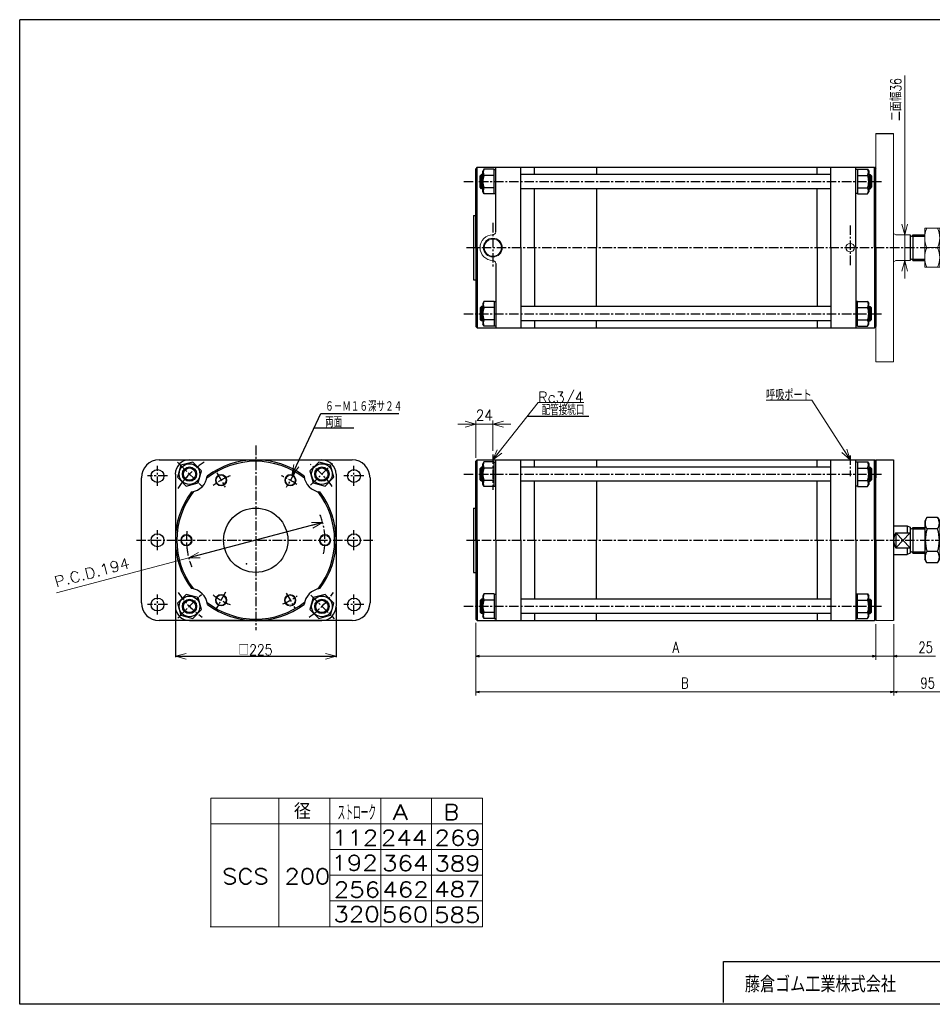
# Model space of a CAD drawing. Header units: millimetres. Extents: x -985 to 985, y -705 to 705.
# Tile 1 of 2: x -985 to 292, y -674 to 705. Entities that reach past the tile are written whole.
import ezdxf
from ezdxf.enums import TextEntityAlignment as Align

# ---------------------------------------------------------------- set-up
doc = ezdxf.new("R2010")
doc.units = ezdxf.units.MM
doc.header["$LTSCALE"] = 0.416667
doc.header["$PDSIZE"] = 1
doc.linetypes.add('CENTER', pattern=[50.8, 31.75, -6.35, 6.35, -6.35])
doc.layers.add('Layer0016', color=7, linetype='Continuous')
doc.layers.add('ZUWAKU', color=7, linetype='Continuous')
doc.styles.add('dcStyle0', font='txt.shx', dxfattribs={"width": 0.8, "bigfont": 'bigfont'})
doc.dimstyles.new('DaDimRotatedStyle', dxfattribs={"dimtxt": 15, "dimasz": 5.000003, "dimexe": 5, "dimexo": 1.666667, "dimgap": 5, "dimtad": 3, "dimdsep": 46, "dimtxsty": 'dcStyle0', "dimblk1": 'OPEN30', "dimblk2": 'OPEN30', "dimsah": 1, "dimcen": 0.09, "dimclrd": 4, "dimclre": 4, "dimclrt": 4, "dimadec": 0, "dimazin": 2, "dimtfac": 1, "dimtdec": 4, "dimtmove": 0, "dimatfit": 0, "dimfxl": 1, "dimarcsym": 0})

# ---------------------------------------------------------------- blocks, each defined once
blk = doc.blocks.new('DC_GROUP_Φ200_1')
at = {"color": 4, "linetype": 'Continuous', "lineweight": 18}
for p, q in [((-576.7, 0.8), (-561.2, 0.8)), ((-561.2, 0.8), (-575.7, -3.1)), ((-561.2, 0.8), (-574.7, -6.9))]:
    blk.add_line(p, q, dxfattribs=at)
blk = doc.blocks.new('DC_GROUP_Φ200_2')
at = {"color": 4, "linetype": 'Continuous', "lineweight": 18}
for p, q in [((-748.1, -48.6), (-734.6, -40.9)), ((-748.1, -48.6), (-733.6, -44.8)), ((-732.6, -48.7), (-748.1, -48.6))]:
    blk.add_line(p, q, dxfattribs=at)
blk = doc.blocks.new('DC_GROUP_Φ200_3')
at = {"color": 4, "linetype": 'Continuous', "lineweight": 18}
for p, q in [((-767.1, -186.4), (-752.1, -182.3)), ((-752.1, -190.4), (-767.1, -186.4)), ((-767.1, -186.4), (-752.1, -186.4))]:
    blk.add_line(p, q, dxfattribs=at)
blk = doc.blocks.new('DC_GROUP_Φ200_4')
at = {"color": 4, "linetype": 'Continuous', "lineweight": 18}
for p, q in [((-557.1, -182.3), (-542.1, -186.4)), ((-542.1, -186.4), (-557.1, -190.4)), ((-542.1, -186.4), (-557.1, -186.4))]:
    blk.add_line(p, q, dxfattribs=at)
blk = doc.blocks.new('DC_GROUP_Φ200_6')
at = {"color": 4, "linetype": 'Continuous', "lineweight": 18}
for p, q in [((-604.1, 66.8), (-601.4, 82.1)), ((-604.1, 66.8), (-597.7, 80.4)), ((-594.1, 78.7), (-604.1, 66.8))]:
    blk.add_line(p, q, dxfattribs=at)
blk = doc.blocks.new('DC_GROUP_Φ200_7')
at = {"color": 4, "linetype": 'Continuous', "lineweight": 18}
for p, q in [((253.9, 403.8), (249.9, 418.8)), ((257.9, 418.8), (253.9, 403.8)), ((253.9, 403.8), (253.9, 418.8))]:
    blk.add_line(p, q, dxfattribs=at)
blk = doc.blocks.new('DC_GROUP_Φ200_8')
at = {"color": 4, "linetype": 'Continuous', "lineweight": 18}
for p, q in [((249.9, 352.8), (253.9, 367.8)), ((253.9, 367.8), (257.9, 352.8)), ((253.9, 367.8), (253.9, 352.8))]:
    blk.add_line(p, q, dxfattribs=at)
blk = doc.blocks.new('DC_GROUP_Φ200_9')
at = {"color": 4, "linetype": 'Continuous', "lineweight": 25}
for p, q in [((-742.8, 85.4), (-759.5, 81)), ((-730.5, 73.2), (-742.8, 85.4)), ((-759.5, 81), (-764, 64.2)), ((-735, 56.5), (-730.5, 73.2)), ((-764, 64.2), (-751.8, 52)), ((-751.8, 52), (-735, 56.5))]:
    blk.add_line(p, q, dxfattribs=at)
for radius in [14.5, 10, 8.65]:
    blk.add_circle((-747.3, 68.7), radius, dxfattribs=at)
blk = doc.blocks.new('DC_GROUP_Φ200_10')
at = {"color": 4, "linetype": 'Continuous', "lineweight": 25}
for p, q in [((-574.3, -104.3), (-578.7, -121)), ((-557.5, -99.8), (-574.3, -104.3)), ((-545.3, -112.1), (-557.5, -99.8)), ((-578.7, -121), (-566.5, -133.3)), ((-549.8, -128.8), (-545.3, -112.1)), ((-566.5, -133.3), (-549.8, -128.8))]:
    blk.add_line(p, q, dxfattribs=at)
for radius in [14.5, 10, 8.65]:
    blk.add_circle((-562, -116.6), radius, dxfattribs=at)
blk = doc.blocks.new('DC_GROUP_Φ200_11')
at = {"color": 4, "linetype": 'Continuous', "lineweight": 25}
for p, q in [((-566.5, 85.4), (-578.7, 73.2)), ((-549.8, 81), (-566.5, 85.4)), ((-578.7, 73.2), (-574.3, 56.5)), ((-545.3, 64.2), (-549.8, 81)), ((-574.3, 56.5), (-557.5, 52)), ((-557.5, 52), (-545.3, 64.2))]:
    blk.add_line(p, q, dxfattribs=at)
for radius in [14.5, 10, 8.65]:
    blk.add_circle((-562, 68.7), radius, dxfattribs=at)
blk = doc.blocks.new('DC_GROUP_Φ200_12')
at = {"color": 4, "linetype": 'Continuous', "lineweight": 25}
for p, q in [((-751.8, -99.8), (-764, -112.1)), ((-735, -104.3), (-751.8, -99.8)), ((-730.5, -121), (-735, -104.3)), ((-764, -112.1), (-759.5, -128.8)), ((-742.8, -133.3), (-730.5, -121)), ((-759.5, -128.8), (-742.8, -133.3))]:
    blk.add_line(p, q, dxfattribs=at)
for radius in [14.5, 10, 8.65]:
    blk.add_circle((-747.3, -116.6), radius, dxfattribs=at)
blk = doc.blocks.new('DC_GROUP_Φ200_13')
at = {"color": 4, "linetype": 'Continuous', "lineweight": 25}
for p, q in [((-335.1, -99.1), (-336.7, -101.9)), ((-336.7, -101.9), (-336.7, -130.9)), ((-320.7, -99.1), (-335.1, -99.1)), ((-320.7, -107.8), (-335.1, -107.8)), ((-320.7, -99.1), (-320.7, -133.7)), ((-320.7, -99.5), (-320.7, -133.3)), ((-320.7, -99.5), (-318.6, -99.5)), ((-335.1, -133.7), (-336.7, -130.9)), ((-320.7, -125.1), (-335.1, -125.1)), ((-320.7, -133.7), (-335.1, -133.7)), ((-320.7, -133.3), (-318.6, -133.3))]:
    blk.add_line(p, q, dxfattribs=at)
for centre, radius, start, end in [((-312.9, -116.4), 23.8, 158.7017, 201.2983), ((-327.6, -103.4), 8.66, 150, 210), ((-327.6, -129.4), 8.66, 150, 210)]:
    blk.add_arc(centre, radius, start, end, dxfattribs=at)
blk = doc.blocks.new('DC_GROUP_Φ200_14')
at = {"color": 4, "linetype": 'Continuous', "lineweight": 25}
for p, q in [((187.5, -99.5), (185.4, -99.5)), ((187.5, -133.7), (187.5, -99.1)), ((187.5, -99.1), (201.8, -99.1)), ((187.5, -133.3), (187.5, -99.5)), ((187.5, -107.8), (201.8, -107.8)), ((201.8, -99.1), (203.5, -101.9)), ((203.5, -130.9), (203.5, -101.9)), ((187.5, -133.3), (185.4, -133.3)), ((187.5, -125.1), (201.8, -125.1)), ((187.5, -133.7), (201.8, -133.7)), ((201.8, -133.7), (203.5, -130.9))]:
    blk.add_line(p, q, dxfattribs=at)
for centre, radius, start, end in [((194.3, -103.4), 8.66, 330, 30), ((179.6, -116.4), 23.8, 338.7017, 21.2983), ((194.3, -129.4), 8.66, 330, 30)]:
    blk.add_arc(centre, radius, start, end, dxfattribs=at)
blk = doc.blocks.new('DC_GROUP_Φ200_15')
at = {"color": 4, "linetype": 'Continuous', "lineweight": 25}
for p, q in [((285, 7.8), (281.9, 2.6)), ((281.9, 2.6), (281.9, -50.4)), ((299.9, 7.8), (285, 7.8)), ((299.9, 7.8), (302.9, 2.6)), ((302.9, 2.6), (302.9, -50.4)), ((299.9, -8), (285, -8)), ((299.9, -39.8), (285, -39.8)), ((285, -55.7), (281.9, -50.4)), ((299.9, -55.7), (302.9, -50.4)), ((299.9, -55.7), (285, -55.7))]:
    blk.add_line(p, q, dxfattribs=at)
for centre, radius, start, end in [((296.6, -0.1), 14.1, 145.6111, 214.3889), ((288.3, -0.1), 14.1, 325.6111, 34.3889), ((335.1, -23.9), 52.5, 162.4111, 197.5889), ((249.8, -23.9), 52.5, 342.4111, 17.5889), ((296.6, -47.7), 14.1, 145.6111, 214.3889), ((288.3, -47.7), 14.1, 325.6111, 34.3889)]:
    blk.add_arc(centre, radius, start, end, dxfattribs=at)
blk = doc.blocks.new('DC_GROUP_Φ200_16')
at = {"color": 4, "linetype": 'Continuous', "lineweight": 25}
for p, q in [((-335.1, 85.9), (-336.7, 83.1)), ((-336.7, 54.1), (-336.7, 83.1)), ((-320.7, 85.9), (-335.1, 85.9)), ((-320.7, 51.3), (-320.7, 85.9)), ((-320.7, 51.7), (-320.7, 85.5)), ((-320.7, 85.5), (-318.6, 85.5)), ((-320.7, 77.2), (-335.1, 77.2)), ((-320.7, 59.9), (-335.1, 59.9)), ((-335.1, 51.3), (-336.7, 54.1)), ((-320.7, 51.3), (-335.1, 51.3)), ((-320.7, 51.7), (-318.6, 51.7))]:
    blk.add_line(p, q, dxfattribs=at)
for centre, radius, start, end in [((-327.6, 81.6), 8.66, 150, 210), ((-312.9, 68.6), 23.8, 158.7017, 201.2983), ((-327.6, 55.6), 8.66, 150, 210)]:
    blk.add_arc(centre, radius, start, end, dxfattribs=at)
blk = doc.blocks.new('DC_GROUP_Φ200_17')
at = {"color": 4, "linetype": 'Continuous', "lineweight": 25}
for p, q in [((187.5, 85.5), (185.4, 85.5)), ((187.5, 85.9), (187.5, 51.3)), ((187.5, 85.9), (201.8, 85.9)), ((187.5, 85.5), (187.5, 51.7)), ((201.8, 85.9), (203.5, 83.1)), ((203.5, 83.1), (203.5, 54.1)), ((187.5, 77.2), (201.8, 77.2)), ((187.5, 59.9), (201.8, 59.9)), ((187.5, 51.7), (185.4, 51.7)), ((187.5, 51.3), (201.8, 51.3)), ((201.8, 51.3), (203.5, 54.1))]:
    blk.add_line(p, q, dxfattribs=at)
for centre, radius, start, end in [((194.3, 81.6), 8.66, 330, 30), ((179.6, 68.6), 23.8, 338.7017, 21.2983), ((194.3, 55.6), 8.66, 330, 30)]:
    blk.add_arc(centre, radius, start, end, dxfattribs=at)
blk = doc.blocks.new('DC_GROUP_Φ200_18')
at = {"color": 4, "linetype": 'Continuous', "lineweight": 25}
for p, q in [((-335.1, 310.6), (-336.7, 307.8)), ((-336.7, 307.8), (-336.7, 278.8)), ((-320.7, 310.6), (-335.1, 310.6)), ((-320.7, 310.6), (-320.7, 276)), ((-320.7, 310.2), (-320.7, 276.4)), ((-320.7, 310.2), (-318.6, 310.2)), ((-320.7, 302), (-335.1, 302)), ((-335.1, 276), (-336.7, 278.8)), ((-320.7, 284.6), (-335.1, 284.6)), ((-320.7, 276), (-335.1, 276)), ((-320.7, 276.4), (-318.6, 276.4))]:
    blk.add_line(p, q, dxfattribs=at)
for centre, radius, start, end in [((-327.6, 306.3), 8.66, 150, 210), ((-312.9, 293.3), 23.8, 158.7017, 201.2983), ((-327.6, 280.3), 8.66, 150, 210)]:
    blk.add_arc(centre, radius, start, end, dxfattribs=at)
blk = doc.blocks.new('DC_GROUP_Φ200_19')
at = {"color": 4, "linetype": 'Continuous', "lineweight": 25}
for p, q in [((187.5, 310.2), (185.4, 310.2)), ((187.5, 276), (187.5, 310.6)), ((187.5, 310.6), (201.8, 310.6)), ((187.5, 276.4), (187.5, 310.2)), ((201.8, 310.6), (203.5, 307.8)), ((203.5, 278.8), (203.5, 307.8)), ((187.5, 302), (201.8, 302)), ((187.5, 276.4), (185.4, 276.4)), ((187.5, 284.6), (201.8, 284.6)), ((187.5, 276), (201.8, 276)), ((201.8, 276), (203.5, 278.8))]:
    blk.add_line(p, q, dxfattribs=at)
for centre, radius, start, end in [((194.3, 306.3), 8.66, 330, 30), ((179.6, 293.3), 23.8, 338.7017, 21.2983), ((194.3, 280.3), 8.66, 330, 30)]:
    blk.add_arc(centre, radius, start, end, dxfattribs=at)
blk = doc.blocks.new('DC_GROUP_Φ200_20')
at = {"color": 4, "linetype": 'Continuous', "lineweight": 25}
for p, q in [((-335.1, 495.6), (-336.7, 492.8)), ((-336.7, 463.8), (-336.7, 492.8)), ((-320.7, 495.6), (-335.1, 495.6)), ((-320.7, 487), (-335.1, 487)), ((-320.7, 461), (-320.7, 495.6)), ((-320.7, 461.4), (-320.7, 495.2)), ((-320.7, 495.2), (-318.6, 495.2)), ((-320.7, 469.6), (-335.1, 469.6)), ((-335.1, 461), (-336.7, 463.8)), ((-320.7, 461), (-335.1, 461)), ((-320.7, 461.4), (-318.6, 461.4))]:
    blk.add_line(p, q, dxfattribs=at)
for centre, radius, start, end in [((-312.9, 478.3), 23.8, 158.7017, 201.2983), ((-327.6, 491.3), 8.66, 150, 210), ((-327.6, 465.3), 8.66, 150, 210)]:
    blk.add_arc(centre, radius, start, end, dxfattribs=at)
blk = doc.blocks.new('DC_GROUP_Φ200_21')
at = {"color": 4, "linetype": 'Continuous', "lineweight": 25}
for p, q in [((187.5, 495.2), (185.4, 495.2)), ((187.5, 495.6), (187.5, 461)), ((187.5, 495.6), (201.8, 495.6)), ((187.5, 495.2), (187.5, 461.4)), ((187.5, 487), (201.8, 487)), ((201.8, 495.6), (203.5, 492.8)), ((203.5, 492.8), (203.5, 463.8)), ((187.5, 469.6), (201.8, 469.6)), ((187.5, 461.4), (185.4, 461.4)), ((187.5, 461), (201.8, 461)), ((201.8, 461), (203.5, 463.8))]:
    blk.add_line(p, q, dxfattribs=at)
for centre, radius, start, end in [((194.3, 491.3), 8.66, 330, 30), ((179.6, 478.3), 23.8, 338.7017, 21.2983), ((194.3, 465.3), 8.66, 330, 30)]:
    blk.add_arc(centre, radius, start, end, dxfattribs=at)
blk = doc.blocks.new('DC_GROUP_Φ200_22')
at = {"color": 4, "linetype": 'Continuous', "lineweight": 25}
for p, q in [((-742.8, 85.4), (-759.5, 81)), ((-730.5, 73.2), (-742.8, 85.4)), ((-759.5, 81), (-764, 64.2)), ((-735, 56.5), (-730.5, 73.2)), ((-764, 64.2), (-751.8, 52)), ((-751.8, 52), (-735, 56.5))]:
    blk.add_line(p, q, dxfattribs=at)
for radius in [14.5, 10, 8.65]:
    blk.add_circle((-747.3, 68.7), radius, dxfattribs=at)
blk = doc.blocks.new('DC_GROUP_Φ200_23')
at = {"color": 4, "linetype": 'Continuous', "lineweight": 25}
for p, q in [((-566.5, 85.4), (-578.7, 73.2)), ((-549.8, 81), (-566.5, 85.4)), ((-578.7, 73.2), (-574.3, 56.5)), ((-545.3, 64.2), (-549.8, 81)), ((-574.3, 56.5), (-557.5, 52)), ((-557.5, 52), (-545.3, 64.2))]:
    blk.add_line(p, q, dxfattribs=at)
for radius in [14.5, 10, 8.65]:
    blk.add_circle((-562, 68.7), radius, dxfattribs=at)
blk = doc.blocks.new('DC_GROUP_Φ200_24')
at = {"color": 4, "linetype": 'Continuous', "lineweight": 25}
for p, q in [((-574.3, -104.3), (-578.7, -121)), ((-557.5, -99.8), (-574.3, -104.3)), ((-545.3, -112.1), (-557.5, -99.8)), ((-578.7, -121), (-566.5, -133.3)), ((-549.8, -128.8), (-545.3, -112.1)), ((-566.5, -133.3), (-549.8, -128.8))]:
    blk.add_line(p, q, dxfattribs=at)
for radius in [14.5, 10, 8.65]:
    blk.add_circle((-562, -116.6), radius, dxfattribs=at)
blk = doc.blocks.new('DC_GROUP_Φ200_25')
at = {"color": 4, "linetype": 'Continuous', "lineweight": 25}
for p, q in [((-751.8, -99.8), (-764, -112.1)), ((-735, -104.3), (-751.8, -99.8)), ((-730.5, -121), (-735, -104.3)), ((-764, -112.1), (-759.5, -128.8)), ((-742.8, -133.3), (-730.5, -121)), ((-759.5, -128.8), (-742.8, -133.3))]:
    blk.add_line(p, q, dxfattribs=at)
for radius in [14.5, 10, 8.65]:
    blk.add_circle((-747.3, -116.6), radius, dxfattribs=at)
blk = doc.blocks.new('DC_GROUP_Φ200_27')
at = {"color": 4, "linetype": 'Continuous', "lineweight": 13}
for radius in [8, 6.92]:
    blk.add_circle((-703.1, 60.1), radius, dxfattribs=at)
blk = doc.blocks.new('DC_GROUP_Φ200_28')
at = {"color": 4, "linetype": 'Continuous', "lineweight": 13}
for radius in [8, 6.92]:
    blk.add_circle((-606.1, 60.1), radius, dxfattribs=at)
blk = doc.blocks.new('DC_GROUP_Φ200_29')
at = {"color": 4, "linetype": 'Continuous', "lineweight": 13}
for radius in [8, 6.92]:
    blk.add_circle((-557.6, -23.9), radius, dxfattribs=at)
blk = doc.blocks.new('DC_GROUP_Φ200_30')
at = {"color": 4, "linetype": 'Continuous', "lineweight": 13}
for radius in [8, 6.92]:
    blk.add_circle((-751.6, -23.9), radius, dxfattribs=at)
blk = doc.blocks.new('DC_GROUP_Φ200_31')
at = {"color": 4, "linetype": 'Continuous', "lineweight": 13}
for radius in [8, 6.92]:
    blk.add_circle((-703.1, -107.9), radius, dxfattribs=at)
blk = doc.blocks.new('DC_GROUP_Φ200_32')
at = {"color": 4, "linetype": 'Continuous', "lineweight": 13}
for radius in [8, 6.92]:
    blk.add_circle((-606.4, -108.1), radius, dxfattribs=at)
blk = doc.blocks.new('DC_GROUP_Φ200_38')
at = {"color": 4, "linetype": 'Continuous', "lineweight": 13}
for p, q in [((302.9, 413.3), (281.9, 413.3)), ((281.9, 413.3), (281.9, 358.3)), ((302.9, 358.3), (302.9, 413.3)), ((285, 385.8), (299.9, 385.8)), ((281.9, 358.3), (302.9, 358.3))]:
    blk.add_line(p, q, dxfattribs=at)
for centre, start, end in [((314.5, 399.5), 155.068, 204.932), ((270.3, 399.5), 335.068, 24.932), ((314.5, 372), 155.068, 204.932), ((270.3, 372), 335.068, 24.932)]:
    blk.add_arc(centre, 32.6, start, end, dxfattribs=at)
blk = doc.blocks.new('DC_GROUP_Φ200_49')
at = {"color": 4, "linetype": 'Continuous', "lineweight": 18}
for p, q in [((-322.6, 88.6), (-316.5, 102.8)), ((-322.6, 88.6), (-313.4, 100.3)), ((-310.2, 97.9), (-322.6, 88.6))]:
    blk.add_line(p, q, dxfattribs=at)
blk = doc.blocks.new('DC_GROUP_Φ200_48')
at = {"color": 4, "linetype": 'Continuous', "lineweight": 13}
for p, q in [((-322.6, 88.6), (-259.3, 168.8)), ((-259.3, 168.8), (-195.3, 168.8))]:
    blk.add_line(p, q, dxfattribs=at)
at = {"linetype": 'Continuous'}
blk.add_blockref('DC_GROUP_Φ200_49', (0, 0), dxfattribs=at)
at = {"color": 4, "style": 'dcStyle0', "width": 0.85}
blk.add_text('Rc3/4', height=15, dxfattribs=at).set_placement((-259.3, 168.8), (-195.5, 168.8), align=Align.FIT)
blk = doc.blocks.new('DC_GROUP_Φ200_51')
at = {"color": 4, "linetype": 'Continuous', "lineweight": 18}
for p, q in [((177.4, 88.6), (165.9, 99)), ((177.4, 88.6), (169.3, 101.2)), ((172.6, 103.4), (177.4, 88.6))]:
    blk.add_line(p, q, dxfattribs=at)
blk = doc.blocks.new('DC_GROUP_Φ200_50')
at = {"color": 4, "linetype": 'Continuous', "lineweight": 13}
for p, q in [((123.8, 172.1), (59.8, 172.1)), ((177.4, 88.6), (123.8, 172.1))]:
    blk.add_line(p, q, dxfattribs=at)
at = {"linetype": 'Continuous'}
blk.add_blockref('DC_GROUP_Φ200_51', (0, 0), dxfattribs=at)
at = {"color": 4, "style": 'dcStyle0', "width": 0.708333}
blk.add_text('呼吸ポート', height=15, dxfattribs=at).set_placement((59.8, 172.1), (123.6, 172.1), align=Align.FIT)
blk = doc.blocks.new('DC_GROUP_Φ200_54')
at = {"color": 4, "linetype": 'Continuous', "lineweight": 18}
for p, q in [((-322.6, 138.6), (-307.6, 142.6)), ((-307.6, 134.6), (-322.6, 138.6)), ((-322.6, 138.6), (-307.6, 138.6))]:
    blk.add_line(p, q, dxfattribs=at)
blk = doc.blocks.new('DC_GROUP_Φ200_55')
at = {"color": 4, "linetype": 'Continuous', "lineweight": 18}
for p, q in [((-361.6, 142.6), (-346.6, 138.6)), ((-346.6, 138.6), (-361.6, 134.6)), ((-346.6, 138.6), (-361.6, 138.6))]:
    blk.add_line(p, q, dxfattribs=at)
blk = doc.blocks.new('DC_GROUP_Φ200_53')
at = {"color": 4, "linetype": 'Continuous', "lineweight": 13}
for p, q in [((-371.6, 138.6), (-346.6, 138.6)), ((-346.6, 91.6), (-346.6, 143.6)), ((-346.6, 138.6), (-322.6, 138.6)), ((-322.6, 101.1), (-322.6, 143.6)), ((-297.6, 138.6), (-322.6, 138.6))]:
    blk.add_line(p, q, dxfattribs=at)
at = {"linetype": 'Continuous'}
for name in ['DC_GROUP_Φ200_55', 'DC_GROUP_Φ200_54']:
    blk.add_blockref(name, (0, 0), dxfattribs=at)
at = {"color": 4, "style": 'dcStyle0', "width": 0.8}
blk.add_text('24', height=15, dxfattribs=at).set_placement((-346.6, 143.6), (-322.6, 143.6), align=Align.FIT)
blk = doc.blocks.new('_OPEN30')
at = {"color": 0, "linetype": 'ByBlock', "lineweight": -2}
for p, q in [((-1, 0.267949), (0, 0)), ((0, 0), (-1, -0.267949)), ((0, 0), (-1, 0))]:
    blk.add_line(p, q, dxfattribs=at)
blk = doc.blocks.new('*D64')
at = {"color": 4, "linetype": 'Continuous', "lineweight": 13}
for p, q in [((-346.6, -139.4), (-346.6, -191.4)), ((213.4, -141.4), (213.4, -191.4)), ((-346.6, -186.4), (213.4, -186.4))]:
    blk.add_line(p, q, dxfattribs=at)
at = {"color": 4, "xscale": 5.000004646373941, "yscale": 4.999982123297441}
for p, rotation in [((-346.6, -186.4), 180), ((213.4, -186.4), 360)]:
    blk.add_blockref('_OPEN30', p, dxfattribs=dict(at, rotation=rotation))
at = {"color": 4, "insert": (-66.6, -181.4), "char_height": 15, "width": 32.812, "attachment_point": 8, "style": 'dcStyle0'}
blk.add_mtext('\\T1.00;A', dxfattribs=at)
blk = doc.blocks.new('*D65')
at = {"color": 4, "linetype": 'Continuous', "lineweight": 13}
for p, q in [((213.4, -141.4), (213.4, -191.4)), ((238.4, -141.4), (238.4, -191.4)), ((205, -186.4), (213.4, -186.4)), ((238.4, -186.4), (213.4, -186.4)), ((297, -186.4), (238.4, -186.4))]:
    blk.add_line(p, q, dxfattribs=at)
at = {"color": 4, "xscale": 5.000004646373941, "yscale": 4.999982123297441}
for p, rotation in [((213.4, -186.4), 360), ((238.4, -186.4), 180)]:
    blk.add_blockref('_OPEN30', p, dxfattribs=dict(at, rotation=rotation))
at = {"color": 4, "insert": (272.8, -181.4), "char_height": 15, "width": 46.875, "attachment_point": 7, "style": 'dcStyle0'}
blk.add_mtext('\\T1.00;25', dxfattribs=at)
blk = doc.blocks.new('*D66')
at = {"color": 4, "linetype": 'Continuous', "lineweight": 13}
for p, q in [((-346.6, -139.4), (-346.6, -241.4)), ((238.4, -141.4), (238.4, -241.4)), ((-346.6, -236.4), (238.4, -236.4))]:
    blk.add_line(p, q, dxfattribs=at)
at = {"color": 4, "xscale": 5.000004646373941, "yscale": 4.999982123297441}
for p, rotation in [((-346.6, -236.4), 180), ((238.4, -236.4), 360)]:
    blk.add_blockref('_OPEN30', p, dxfattribs=dict(at, rotation=rotation))
at = {"color": 4, "insert": (-54.1, -231.4), "char_height": 15, "width": 32.812, "attachment_point": 8, "style": 'dcStyle0'}
blk.add_mtext('\\T1.00;B', dxfattribs=at)
blk = doc.blocks.new('*D67')
at = {"color": 4, "linetype": 'Continuous', "lineweight": 13}
for p, q in [((333.4, -43.9), (333.4, -241.4)), ((238.4, -141.4), (238.4, -241.4)), ((238.4, -236.4), (333.4, -236.4))]:
    blk.add_line(p, q, dxfattribs=at)
at = {"color": 4, "xscale": 5.000004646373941, "yscale": 4.999982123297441}
for p, rotation in [((238.4, -236.4), 180), ((333.4, -236.4), 360)]:
    blk.add_blockref('_OPEN30', p, dxfattribs=dict(at, rotation=rotation))
at = {"color": 4, "insert": (285.9, -231.4), "char_height": 15, "width": 46.875, "attachment_point": 8, "style": 'dcStyle0'}
blk.add_mtext('\\T1.00;95', dxfattribs=at)

msp = doc.modelspace()

# ---------------------------------------------------------------- linework, layer by layer
at = {"color": 4, "linetype": 'Continuous', "lineweight": 13}
for p, q in [((253.896, 626.643), (253.896, 403.795)), ((238.313, 405.795), (241.353, 403.795)), ((241.353, 403.795), (261.358, 403.795)), ((261.353, 403.795), (241.353, 403.795)), ((253.896, 367.795), (253.896, 403.795)), ((259.353, 403.795), (260.353, 403.795)), ((281.932, 403.795), (281.932, 367.795)), ((238.313, 365.795), (241.353, 367.795)), ((241.353, 367.795), (261.353, 367.795)), ((253.896, 342.795), (253.896, 367.795)), ((-748.109, -48.626), (-933.501, -97.68)), ((213.353, -136.424), (238.353, -136.424)), ((-717.299, -385.049), (-337.101, -385.049)), ((-717.299, -385.049), (-717.299, -565.049)), ((-622.188, -385.049), (-622.188, -565.049)), ((-550.917, -385.049), (-550.917, -565.049)), ((-479.645, -385.049), (-479.645, -565.049)), ((-408.373, -385.049), (-408.373, -565.049)), ((-337.101, -385.049), (-337.101, -565.049)), ((-717.299, -421.049), (-337.101, -421.049)), ((-550.917, -457.049), (-337.101, -457.049)), ((-550.748, -493.049), (-337.101, -493.049)), ((-550.917, -529.049), (-337.101, -529.049)), ((-718.525, -565.049), (-337.101, -565.049))]:
    msp.add_line(p, q, dxfattribs=at)
at = {"color": 4, "linetype": 'Continuous', "lineweight": 25}
for p, q in [((-344.647, 498.295), (-346.647, 496.295)), ((-344.647, 498.295), (211.353, 498.295)), ((-344.647, 385.795), (-344.647, 498.295)), ((-318.647, 407.795), (-318.647, 498.295)), ((-283.647, 385.795), (-283.647, 498.295)), ((-264.547, 488.295), (-264.547, 498.295)), ((-177.647, 498.295), (-177.647, 488.295)), ((131.253, 488.295), (131.253, 498.295)), ((150.353, 385.795), (150.353, 498.295)), ((185.353, 385.795), (185.353, 498.295)), ((211.353, 498.295), (213.353, 496.295)), ((211.353, 385.795), (211.353, 498.295)), ((-346.647, 385.795), (-346.647, 496.295)), ((-338.647, 488.295), (-340.647, 486.295)), ((-340.647, 470.295), (-340.647, 486.295)), ((-340.247, 486.695), (-336.747, 486.695)), ((-336.747, 488.295), (-338.647, 488.295)), ((-338.647, 468.295), (-338.647, 488.295)), ((150.353, 488.295), (-283.647, 488.295)), ((203.453, 488.295), (205.353, 488.295)), ((206.953, 486.695), (203.453, 486.695)), ((205.353, 488.295), (207.353, 486.295)), ((205.353, 488.295), (205.353, 468.295)), ((207.353, 486.295), (207.353, 470.295)), ((213.353, 385.795), (213.353, 496.295)), ((-338.647, 468.295), (-340.647, 470.295)), ((-340.247, 469.895), (-336.747, 469.895)), ((206.953, 469.895), (203.453, 469.895)), ((205.353, 468.295), (207.353, 470.295)), ((-336.747, 468.295), (-338.647, 468.295)), ((150.353, 468.295), (-283.647, 468.295)), ((-264.547, 385.795), (-264.547, 468.295)), ((-177.647, 468.295), (-177.647, 385.795)), ((131.253, 385.795), (131.253, 468.295)), ((203.453, 468.295), (205.353, 468.295)), ((-349.647, 430.795), (-349.647, 340.795)), ((-349.647, 430.795), (-346.647, 430.795)), ((261.353, 403.906), (261.353, 367.66)), ((265.353, 403.795), (281.932, 403.795)), ((265.353, 403.795), (265.353, 367.795)), ((265.353, 401.795), (281.932, 401.795)), ((-346.647, 385.795), (-346.647, 275.295)), ((-344.647, 385.795), (-344.647, 273.295)), ((-283.647, 385.795), (-283.647, 273.295)), ((-264.547, 385.795), (-264.547, 303.295)), ((-177.647, 303.295), (-177.647, 385.795)), ((131.253, 385.795), (131.253, 303.295)), ((150.353, 385.795), (150.353, 273.295)), ((185.353, 385.795), (185.353, 273.295)), ((211.353, 385.795), (211.353, 273.295)), ((213.353, 385.795), (213.353, 275.295)), ((-318.647, 363.795), (-318.647, 273.295)), ((265.353, 369.795), (281.932, 369.795)), ((265.353, 367.795), (281.932, 367.795)), ((-349.647, 340.795), (-346.647, 340.795)), ((-338.647, 303.295), (-340.647, 301.295)), ((-340.647, 301.295), (-340.647, 285.295)), ((-340.247, 301.695), (-336.747, 301.695)), ((-336.747, 303.295), (-338.647, 303.295)), ((-338.647, 303.295), (-338.647, 283.295)), ((150.353, 303.295), (-283.647, 303.295)), ((203.453, 303.295), (205.353, 303.295)), ((206.953, 301.695), (203.453, 301.695)), ((205.353, 303.295), (207.353, 301.295)), ((205.353, 283.295), (205.353, 303.295)), ((207.353, 285.295), (207.353, 301.295)), ((-338.647, 283.295), (-340.647, 285.295)), ((-340.247, 284.895), (-336.747, 284.895)), ((-336.747, 283.295), (-338.647, 283.295)), ((150.353, 283.295), (-283.647, 283.295)), ((-264.547, 283.295), (-264.547, 273.295)), ((-177.647, 273.295), (-177.647, 283.295)), ((131.253, 283.295), (131.253, 273.295)), ((206.953, 284.895), (203.453, 284.895)), ((203.453, 283.295), (205.353, 283.295)), ((205.353, 283.295), (207.353, 285.295)), ((-344.647, 273.295), (-346.647, 275.295)), ((-344.647, 273.295), (211.353, 273.295)), ((211.353, 273.295), (213.353, 275.295)), ((-604.078, 66.831), (-563.67, 153.63)), ((-563.67, 153.63), (-454.156, 153.63)), ((-188.283, 149.227), (-274.76, 149.227)), ((-573.116, 133.34), (-517.335, 133.34)), ((-747.278, 88.576), (-562.147, 88.576)), ((-344.647, 88.576), (-346.647, 86.576)), ((-346.647, -23.924), (-346.647, 86.576)), ((-344.647, 88.576), (211.353, 88.576)), ((-344.647, -23.924), (-344.647, 88.576)), ((-318.647, -23.924), (-318.647, 88.576)), ((-283.647, -23.924), (-283.647, 88.576)), ((-264.547, 78.576), (-264.547, 88.576)), ((-177.647, 88.576), (-177.647, 78.576)), ((131.253, 78.576), (131.253, 88.576)), ((150.353, -23.924), (150.353, 88.576)), ((185.353, -23.924), (185.353, 88.576)), ((211.353, 88.576), (213.353, 86.576)), ((211.353, -23.924), (211.353, 88.576)), ((213.353, -23.924), (213.353, 86.576)), ((-338.647, 78.576), (-340.647, 76.576)), ((-340.647, 60.576), (-340.647, 76.576)), ((-340.247, 76.976), (-336.747, 76.976)), ((-336.747, 78.576), (-338.647, 78.576)), ((-338.647, 58.576), (-338.647, 78.576)), ((150.353, 78.576), (-283.647, 78.576)), ((203.453, 78.576), (205.353, 78.576)), ((206.953, 76.976), (203.453, 76.976)), ((205.353, 78.576), (207.353, 76.576)), ((205.353, 78.576), (205.353, 58.576)), ((207.353, 76.576), (207.353, 60.576)), ((-767.147, 68.707), (-767.147, -116.424)), ((-542.147, 68.576), (-542.147, -116.424)), ((-338.647, 58.576), (-340.647, 60.576)), ((-340.247, 60.176), (-336.747, 60.176)), ((-336.747, 58.576), (-338.647, 58.576)), ((150.353, 58.576), (-283.647, 58.576)), ((-264.547, -23.924), (-264.547, 58.576)), ((-177.647, 58.576), (-177.647, -23.924)), ((131.253, -23.924), (131.253, 58.576)), ((206.953, 60.176), (203.453, 60.176)), ((203.453, 58.576), (205.353, 58.576)), ((205.353, 58.576), (207.353, 60.576)), ((-349.647, 21.076), (-349.647, -68.924)), ((-349.647, 21.076), (-346.647, 21.076)), ((-561.184, 0.775), (-748.109, -48.623)), ((237.853, -3.924), (257.353, -3.924)), ((241.353, -13.324), (241.353, -34.524)), ((241.353, -13.324), (261.353, -13.324)), ((241.353, -13.324), (261.353, -34.524)), ((261.353, -13.324), (241.353, -34.524)), ((257.353, -3.924), (257.353, -13.324)), ((257.353, -3.924), (261.363, -5.794)), ((261.353, -5.813), (261.353, -42.059)), ((265.353, -5.924), (281.932, -5.924)), ((265.353, -5.924), (265.353, -41.924)), ((265.353, -7.924), (281.932, -7.924)), ((-346.647, -23.924), (-346.647, -134.424)), ((-344.647, -23.924), (-344.647, -136.424)), ((-318.647, -23.924), (-318.647, -136.424)), ((-283.647, -23.924), (-283.647, -136.424)), ((-264.547, -23.924), (-264.547, -106.424)), ((-177.647, -106.424), (-177.647, -23.924)), ((131.253, -23.924), (131.253, -106.424)), ((150.353, -23.924), (150.353, -136.424)), ((185.353, -23.924), (185.353, -136.424)), ((211.353, -23.924), (211.353, -136.424)), ((213.353, -23.924), (213.353, -136.424)), ((241.353, -34.524), (261.353, -34.524)), ((257.353, -34.524), (257.353, -43.924)), ((265.353, -39.924), (281.932, -39.924)), ((238.353, -43.924), (257.353, -43.924)), ((261.353, -42.059), (257.353, -43.924)), ((265.353, -41.924), (281.932, -41.924)), ((-349.647, -68.924), (-346.647, -68.924)), ((-338.647, -106.424), (-340.647, -108.424)), ((-340.647, -108.424), (-340.647, -124.424)), ((-340.247, -108.024), (-336.747, -108.024)), ((-336.747, -106.424), (-338.647, -106.424)), ((-338.647, -106.424), (-338.647, -126.424)), ((150.353, -106.424), (-283.647, -106.424)), ((203.453, -106.424), (205.353, -106.424)), ((206.953, -108.024), (203.453, -108.024)), ((205.353, -106.424), (207.353, -108.424)), ((205.353, -126.424), (205.353, -106.424)), ((207.353, -124.424), (207.353, -108.424)), ((-767.147, -117.624), (-767.147, -187.559)), ((-542.147, -117.624), (-542.147, -187.559)), ((-747.147, -136.424), (-562.147, -136.424)), ((-344.647, -136.424), (-346.647, -134.424)), ((-344.647, -136.424), (211.353, -136.424)), ((-338.647, -126.424), (-340.647, -124.424)), ((-340.247, -124.824), (-336.747, -124.824)), ((-336.747, -126.424), (-338.647, -126.424)), ((150.353, -126.424), (-283.647, -126.424)), ((-264.547, -126.424), (-264.547, -136.424)), ((-177.647, -136.424), (-177.647, -126.424)), ((131.253, -126.424), (131.253, -136.424)), ((206.953, -124.824), (203.453, -124.824)), ((203.453, -126.424), (205.353, -126.424)), ((205.353, -126.424), (207.353, -124.424)), ((211.353, -136.424), (213.353, -134.424)), ((-767.147, -186.359), (-542.147, -186.359))]:
    msp.add_line(p, q, dxfattribs=at)
at = {"color": 4, "linetype": 'CENTER', "lineweight": 25}
for p, q in [((-363.292, 478.295), (221.544, 478.295)), ((-322.647, 420.419), (-322.647, 357.988)), ((177.353, 416.999), (177.353, 358.843)), ((-359.496, 385.795), (338.952, 385.795)), ((-363.292, 293.295), (221.544, 293.295)), ((-654.647, 108.561), (-654.647, -149.812)), ((-763.927, 85.356), (-729.674, 51.103)), ((-577.727, 52.995), (-547.242, 83.481)), ((-322.647, 96.102), (-322.647, 46.51)), ((177.353, 94.859), (177.353, 65.601)), ((-709.201, 70.567), (-697.597, 50.468)), ((-599.397, 71.772), (-611.882, 50.146)), ((-363.292, 68.576), (221.544, 68.576)), ((-821.446, -23.924), (-487.688, -23.924)), ((-359.496, -23.924), (343.389, -23.924)), ((-763.539, -132.816), (-730.507, -99.785)), ((-696.73, -96.815), (-709.897, -119.62)), ((-611.778, -98.174), (-599.397, -119.62)), ((-577.572, -100.998), (-544.607, -133.964)), ((-363.292, -116.424), (221.544, -116.424))]:
    msp.add_line(p, q, dxfattribs=at)
at = {"color": 4, "linetype": 'Continuous', "lineweight": 13}
for centre, radius in [((-322.647, 385.795), 13.194), ((-322.647, 385.795), 11.994), ((177.353, 385.795), 6)]:
    msp.add_circle(centre, radius, dxfattribs=at)
at = {"color": 4, "linetype": 'Continuous', "lineweight": 25}
msp.add_circle((-654.647, -23.924), 45, dxfattribs=at)
at = {"color": 4, "linetype": 'Continuous', "lineweight": 13}
for centre, radius, start, end in [((-322.647, 385.795), 18, 90, 270), ((-322.647, 407.795), 4, 270, 0), ((-322.647, 363.795), 4, 0, 90)]:
    msp.add_arc(centre, radius, start, end, dxfattribs=at)
at = {"color": 4, "linetype": 'Continuous', "lineweight": 25}
for centre, radius, start, end in [((263.353, 403.795), 2, 176.195233, 0), ((263.353, 367.795), 2, 0, 180), ((-747.278, 68.707), 20, 90, 180), ((-654.647, -23.924), 110.5, 51.948087, 128.181732), ((-654.647, -23.924), 112.5, 53.043616, 127.057453), ((-562.147, 68.576), 20, 0, 90), ((-747.278, 68.707), 25, 276.551551, 353.448449), ((-562.147, 68.576), 25, 185.974146, 264.025854), ((-654.647, -23.924), 112.5, 142.942547, 216.956384), ((-654.647, -23.924), 110.5, 141.818268, 218.051913), ((-654.647, -23.924), 110.5, 321.818268, 38.051913), ((-654.647, -23.924), 112.5, 322.942547, 36.956384), ((258.313, -23.924), 20, 147.994545, 212.005455), ((263.353, -5.924), 2, 176.195233, 0), ((263.353, -41.924), 2, 0, 180), ((-747.147, -116.424), 25, 5.974146, 84.025854), ((-562.016, -116.555), 25, 96.551551, 173.448449), ((-747.147, -116.424), 20, 180, 270), ((-654.647, -23.924), 110.5, 231.948087, 308.181732), ((-654.647, -23.924), 112.5, 233.043616, 307.057453), ((-562.147, -116.424), 20, 270, 0)]:
    msp.add_arc(centre, radius, start, end, dxfattribs=at)
at = {"color": 4, "linetype": 'CENTER', "lineweight": 25}
for radius, start, end in [(131, 123.455708, 146.372638), (131, 35.085664, 54.174901), (97, 111.490368, 127.76944), (97, 53.655619, 68.233265), (97, 348.702854, 22.335974), (97, 172.54003, 202.51719), (131, 214.072543, 235.205011), (97, 232.166975, 248.363148), (97, 293.065272, 306.606314), (131, 304.858897, 326.057435)]:
    msp.add_arc((-654.647, -23.924), radius, start, end, dxfattribs=at)
at = {"color": 4, "linetype": 'Continuous'}
msp.add_point((-667.739, -56.775), dxfattribs=at)
at = {"layer": 'Layer0016', "color": 4, "linetype": 'Continuous', "lineweight": 25}
for p, q in [((213.353, 545.795), (238.353, 545.795)), ((-789.647, 88.576), (-519.647, 88.576)), ((213.353, 88.576), (238.353, 88.576)), ((213.353, -131.337), (213.353, 88.576)), ((213.353, 88.576), (213.353, 63.576)), ((238.353, 88.576), (238.353, -136.424)), ((-814.647, -111.424), (-814.647, 63.576)), ((-494.647, 63.576), (-494.647, -111.424)), ((-519.647, -136.424), (-789.647, -136.424))]:
    msp.add_line(p, q, dxfattribs=at)
at = {"layer": 'Layer0016', "color": 4, "linetype": 'Continuous', "lineweight": 13}
for p, q in [((213.353, 545.795), (213.353, 225.795)), ((238.353, 545.795), (238.353, 225.795)), ((238.353, 225.795), (213.353, 225.795))]:
    msp.add_line(p, q, dxfattribs=at)
at = {"layer": 'Layer0016', "color": 4, "linetype": 'CENTER', "lineweight": 25}
for p, q in [((-792.147, 52.076), (-792.147, 80.076)), ((-517.147, 52.076), (-517.147, 80.076)), ((-778.147, 66.076), (-806.147, 66.076)), ((-503.147, 66.076), (-531.147, 66.076)), ((-792.147, -37.924), (-792.147, -9.924)), ((-517.147, -37.924), (-517.147, -9.924)), ((-792.147, -127.924), (-792.147, -99.924)), ((-517.147, -127.924), (-517.147, -99.924)), ((-778.147, -113.924), (-806.147, -113.924)), ((-503.147, -113.924), (-531.147, -113.924))]:
    msp.add_line(p, q, dxfattribs=at)
at = {"layer": 'Layer0016', "color": 4, "linetype": 'Continuous', "lineweight": 25}
for centre in [(-792.147, 66.076), (-517.147, 66.076), (-792.147, -23.924), (-517.147, -23.924), (-792.147, -113.924), (-517.147, -113.924)]:
    msp.add_circle(centre, 9, dxfattribs=at)
for centre, start, end in [((-789.647, 63.576), 90, 180), ((-519.647, 63.576), 0, 90), ((-789.647, -111.424), 180, 270), ((-519.647, -111.424), 270, 0)]:
    msp.add_arc(centre, 25, start, end, dxfattribs=at)
at = {"layer": 'ZUWAKU', "color": 5, "linetype": 'Continuous', "lineweight": 25}
for p, q in [((-985, -673.75), (-985, 705)), ((955, 705), (-985, 705)), ((985, -673.75), (-985, -673.75))]:
    msp.add_line(p, q, dxfattribs=at)
at = {"layer": 'ZUWAKU', "color": 4, "linetype": 'Continuous', "lineweight": 25}
for p, q in [((0, -613.75), (955, -613.75)), ((0, -671.074), (0, -613.75))]:
    msp.add_line(p, q, dxfattribs=at)

# ---------------------------------------------------------------- block references
at = {"linetype": 'Continuous'}
for name in ['DC_GROUP_Φ200_20', 'DC_GROUP_Φ200_21', 'DC_GROUP_Φ200_7', 'DC_GROUP_Φ200_38', 'DC_GROUP_Φ200_8', 'DC_GROUP_Φ200_18', 'DC_GROUP_Φ200_19', 'DC_GROUP_Φ200_48', 'DC_GROUP_Φ200_50', 'DC_GROUP_Φ200_53', 'DC_GROUP_Φ200_9', 'DC_GROUP_Φ200_22', 'DC_GROUP_Φ200_11', 'DC_GROUP_Φ200_23', 'DC_GROUP_Φ200_16', 'DC_GROUP_Φ200_17', 'DC_GROUP_Φ200_6', 'DC_GROUP_Φ200_27', 'DC_GROUP_Φ200_28', 'DC_GROUP_Φ200_1', 'DC_GROUP_Φ200_15', 'DC_GROUP_Φ200_30', 'DC_GROUP_Φ200_29', 'DC_GROUP_Φ200_2', 'DC_GROUP_Φ200_12', 'DC_GROUP_Φ200_25', 'DC_GROUP_Φ200_31', 'DC_GROUP_Φ200_32', 'DC_GROUP_Φ200_10', 'DC_GROUP_Φ200_24', 'DC_GROUP_Φ200_13', 'DC_GROUP_Φ200_14', 'DC_GROUP_Φ200_3', 'DC_GROUP_Φ200_4']:
    msp.add_blockref(name, (0, 0), dxfattribs=at)

# ---------------------------------------------------------------- texts
at = {"color": 4, "style": 'dcStyle0'}
for s, rotation, width, p, p2 in [('二面幅36', 90, 0.714286, (248.896, 563.144), (248.896, 623.144)), ('P.C.D.194', 14.803033, 0.8, (-934.055, -90.09), (-829.639, -62.497))]:
    msp.add_text(s, height=15, rotation=rotation, dxfattribs=dict(at, width=width)).set_placement(p, p2, align=Align.FIT)
for s, height, width, p, p2 in [('６－Ｍ１６深サ２４', 15, 0.666667, (-557.474, 156.03), (-449.474, 156.03)), ('配管接続口', 15, 0.666667, (-254.559, 151.162), (-194.559, 151.162)), ('両面', 15, 0.666667, (-557.541, 134.374), (-533.541, 134.374)), ('□225', 15, 0.761905, (-679.128, -184.885), (-631.128, -184.885)), ('   径', 21.6, 0.952381, (-663.852, -414.444), (-577.452, -414.444)), ('ストローク', 21.6, 0.416667, (-540.12, -416.254), (-486.12, -416.254))]:
    msp.add_text(s, height=height, dxfattribs=dict(at, width=width)).set_placement(p, p2, align=Align.FIT)
for s, p, p2 in [('A', (-462.89, -415.364), (-441.29, -415.364)), ('B', (-391.619, -415.364), (-370.019, -415.364)), ('112', (-547.871, -451.435), (-483.071, -451.435)), ('244', (-479.314, -451.279), (-414.514, -451.279)), ('269', (-404.368, -451.364), (-339.568, -451.364)), ('192', (-548.601, -486.578), (-483.801, -486.578)), ('364', (-477.664, -486.84), (-412.864, -486.84)), ('389', (-404.56, -487.364), (-339.76, -487.364)), ('SCS 200', (-701.587, -505.364), (-550.387, -505.364)), ('256', (-545.344, -524.042), (-480.544, -524.042)), ('462', (-477.316, -523.736), (-412.516, -523.736)), ('487', (-404.752, -523.364), (-339.952, -523.364)), ('320', (-545.842, -558.331), (-481.042, -558.331)), ('560', (-478.048, -558.84), (-413.248, -558.84)), ('585', (-404.943, -559.364), (-340.143, -559.364))]:
    msp.add_text(s, height=21.6, dxfattribs=at).set_placement(p, p2, align=Align.FIT)
at = {"layer": 'ZUWAKU', "color": 4, "style": 'dcStyle0', "width": 0.783333}
msp.add_text('藤倉ゴム工業株式会社', height=22.5, dxfattribs=at).set_placement((30.063, -657.036), (241.563, -657.036), align=Align.FIT)

# ---------------------------------------------------------------- dimensions: what is measured, and where the dimension line sits
at = {"linetype": 'Continuous', "lineweight": 13}
for base, p2, picture, middle in [((333.353, -236.424), (333.353, -42.257), '*D67', (285.853, -236.424)), ((213.353, -186.424), (213.353, -139.757), '*D65', (284.092, -186.424))]:
    dim = msp.add_linear_dim(base=base, p1=(238.353, -139.757), p2=p2, dimstyle='DaDimRotatedStyle', override={"dimtxt": 15, "dimasz": 5.000003, "dimexe": 5, "dimexo": 1.666667, "dimgap": 5, "dimtad": 3, "dimtih": 0, "dimtoh": 0, "dimdec": 2, "dimzin": 8, "dimtxsty": 'dcStyle0', "dimblk1": 'OPEN30', "dimblk2": 'OPEN30', "dimsah": 1, "dimclrd": 4, "dimclre": 4, "dimclrt": 4, "dimazin": 2, "dimtofl": 1, "dimatfit": 0, "dimtolj": 0, "dimtzin": 8}, dxfattribs=at)
    dim.commit()
    dim.dimension.update_dxf_attribs({"geometry": picture, "text_midpoint": middle})
for base, p2, text, picture, middle in [((213.353, -186.424), (213.353, -139.757), 'A', '*D64', (-66.647, -186.424)), ((238.353, -236.424), (238.353, -139.757), 'B', '*D66', (-54.147, -236.424))]:
    dim = msp.add_linear_dim(base=base, p1=(-346.647, -137.757), p2=p2, text=text, dimstyle='DaDimRotatedStyle', override={"dimtxt": 15, "dimasz": 5.000003, "dimexe": 5, "dimexo": 1.666667, "dimgap": 5, "dimtad": 3, "dimtih": 0, "dimtoh": 0, "dimdec": 2, "dimzin": 8, "dimtxsty": 'dcStyle0', "dimblk1": 'OPEN30', "dimblk2": 'OPEN30', "dimsah": 1, "dimclrd": 4, "dimclre": 4, "dimclrt": 4, "dimazin": 2, "dimtofl": 1, "dimatfit": 0, "dimtolj": 0, "dimtzin": 8}, dxfattribs=at)
    dim.commit()
    dim.dimension.update_dxf_attribs({"geometry": picture, "text_midpoint": middle})

doc.saveas('drawing.dxf')
